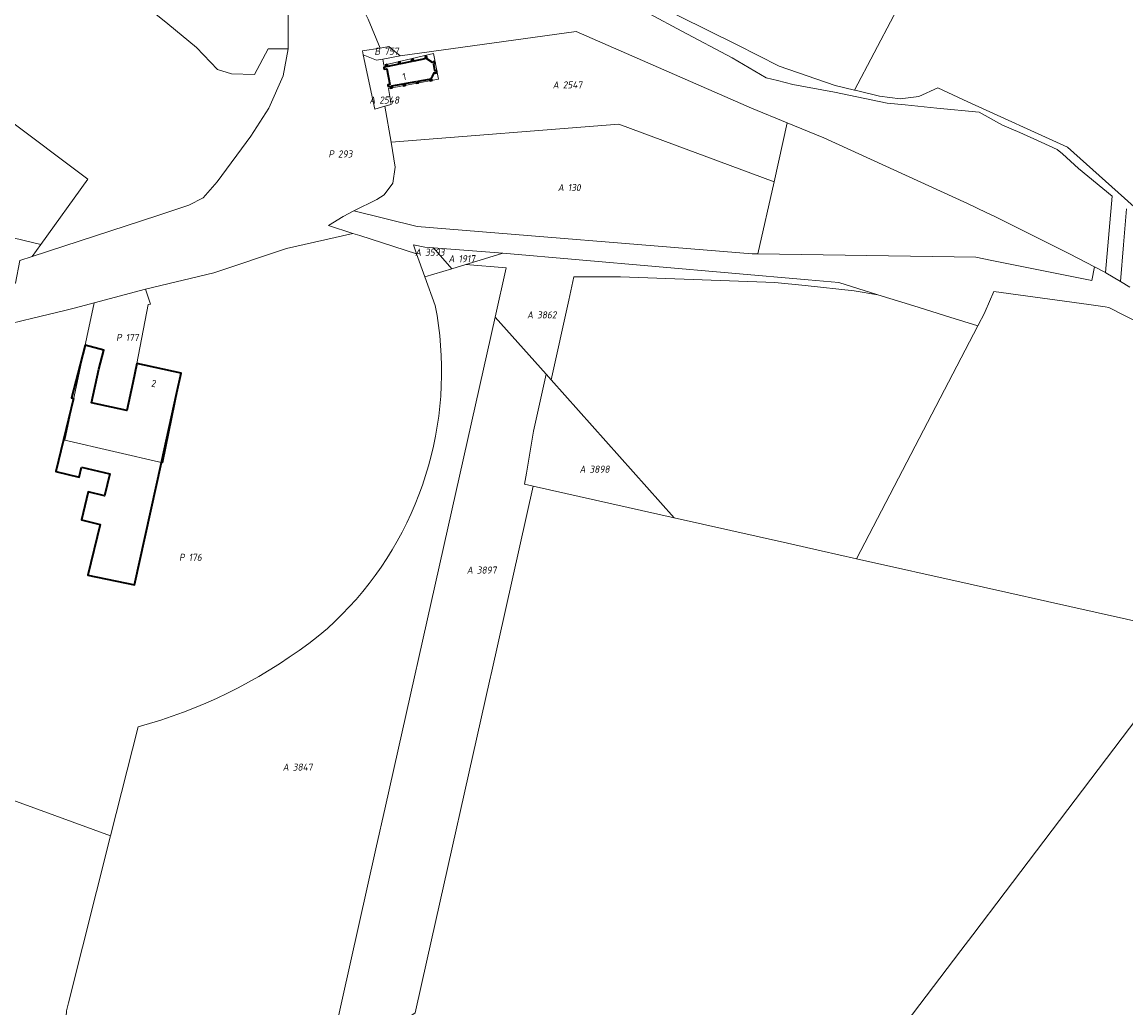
# Model space of a CAD drawing. Extents: x 184444 to 186844, y 346155 to 349219.
# Tile 40 of 49: x 185858 to 186137, y 347925 to 348174. Entities that reach past the tile are written whole.
import ezdxf
from ezdxf.enums import TextEntityAlignment as Align
from ezdxf.lldxf.tags import DXFTag

# ---------------------------------------------------------------- set-up
doc = ezdxf.new("R2010")
doc.units = 0
for name, color, linetype, lineweight in [('B-WE-KG-GRENS_PERCEEL-G', 150, 'KG-PERCEEL', 18), ('B-WE-KG-GRENS_PERCEEL-GV', 150, 'Continuous', 18), ('B-WE-KG-GRENS_PERCEEL-S', 150, 'Continuous', 25), ('B-WE-OG-BEBOUWING-G', 7, 'Continuous', 35), ('B-WE-OG-BEBOUWING_HUISNUMMER-T18', 1, 'Continuous', 18)]:
    doc.layers.add(name, color=color, linetype=linetype, lineweight=lineweight)
doc.styles.add('NLCS-ISO', font='NLCS-ISO.ttf')
doc.styles.add('NLCS-ISO-M1000-T18', font='NLCS-ISO.ttf', dxfattribs={"height": 1.8})
doc.styles.get("Standard").update_dxf_attribs({"font": 'NLCS-ISO.ttf'})
tags = doc.linetypes.add('KG-PERCEEL', pattern='A,5.5,-2,["P",Standard,S=1.8,R=0,X=-0.5,Y=-0.9],-2,5.5,-2,[5,NLCS.SHX,S=0.75,R=0,X=0,Y=0],-2', length=19).pattern_tags.tags
tags[6] = DXFTag(74, 10)

# ---------------------------------------------------------------- blocks, each defined once
blk = doc.blocks.new('SKG-PERCEELNUMMER-SO')
at = {"style": 'NLCS-ISO', "oblique": 10, "flags": 1}
for tag, p in [('GEMEENTECODE', (0, 2.55)), ('PERCEELGROOTTE', (0, -2.45))]:
    blk.add_attdef(tag, text='', height=1.8, dxfattribs=at).set_placement(p, align=Align.MIDDLE_CENTER)
at = {"style": 'NLCS-ISO', "oblique": 10}
blk.add_attdef('SECTIE', text='', height=1.8, dxfattribs=at).set_placement((-0.5, 0), align=Align.MIDDLE_RIGHT)
blk.add_attdef('PERCEELNUMMER', text='', height=1.8, dxfattribs=at).set_placement((0.5, 0), align=Align.MIDDLE_LEFT)

msp = doc.modelspace()

# ---------------------------------------------------------------- linework, layer by layer
at = {"layer": 'B-WE-KG-GRENS_PERCEEL-G', "flags": 128}
for points in [[(185804.717, 348456.654), (185813.282, 348438.48), (185818.715, 348420.028), (185819.014, 348412.939), (185816.877, 348396.9), (185808.76, 348375.92), (185806.863, 348369.766), (185809.319, 348361.679), (185814.064, 348356.796), (185822.021, 348350.754), (185825.481, 348345.452), (185826.649, 348340.659), (185826.074, 348335.46), (185817.986, 348306.642), (185820.721, 348293.465), (185822.978, 348278.683), (185829.067, 348265.316), (185825.132, 348262.461), (185821.454, 348259.049), (185825.822, 348249.764), (185827.893, 348243.565), (185828.069, 348237.303), (185838.986, 348219.653), (185840.141, 348215.086), (185842.27, 348210.914), (185859.507, 348200.029), (185876.466, 348188.574), (185895.048, 348173.499), (185902.283, 348167.588), (185907.589, 348161.989), (185911.14, 348160.876), (185916.931, 348160.74), (185920.378, 348167.243), (185925.44, 348167.178)], [(185925.44, 348167.178), (185925.492, 348195.483), (185926.166, 348219.479), (185928.972, 348237.043), (185930.59, 348241.945), (185938.96, 348262.829), (185942.336, 348271.054), (185944.706, 348275.092), (185944.53, 348277.265)], [(185782.932, 348259.693), (185783.66, 348256.638), (185798.274, 348214.776), (185808.255, 348195.552), (185817.605, 348180.595), (185824.948, 348172.66), (185832.508, 348166), (185874.897, 348134.265), (185862.993, 348117.814)], [(186131.924, 348110.697), (186133.562, 348130.029), (186125.069, 348136.985), (186121.055, 348140.694), (186119.665, 348141.776), (186115.65, 348143.631), (186110.245, 348146.105), (186105.92, 348147.961), (186099.949, 348151.223), (186089.308, 348152.217), (186081.282, 348153.058), (186076.742, 348153.484), (186063.443, 348156.271), (186052.939, 348158.211), (186049.086, 348159.196), (186046.166, 348159.859), (186037.598, 348164.933), (186024.852, 348171.636), (186016.761, 348176.019), (186014.582, 348177.368), (186005.684, 348180.809), (185986.722, 348187.902), (185966.317, 348196.395), (185949.893, 348202.647), (185941.712, 348205.993)], [(186003.506, 348185.331), (186009.767, 348182.731), (186038.844, 348168.188), (186049.473, 348162.872), (186063.646, 348157.935), (186068.534, 348156.768)], [(185558.094, 348168.049), (185561.092, 348172.048), (185564.09, 348175.427), (185566.933, 348177.406), (185569.985, 348178.474), (185573.038, 348178.609), (185591.566, 348177.424), (185609.939, 348174.686), (185646.841, 348167.81), (185720.643, 348152.04), (185862.993, 348117.814)], [(185944.451, 348177.089), (185945.673, 348174.715), (185948.659, 348167.345)], [(185953.747, 348165.417), (185998.227, 348171.602), (186042.505, 348152.258), (186051.528, 348148.514)], [(185948.659, 348167.345), (185944.203, 348166.743)], [(185948.659, 348167.345), (185950.853, 348167.808), (185953.747, 348165.417)], [(185860.78, 348114.755), (185892.513, 348125.088), (185900.392, 348127.731), (185903.977, 348129.59), (185907.512, 348133.655), (185915.992, 348145.14), (185920.616, 348152.255), (185924.209, 348160.403), (185925.44, 348167.178)], [(185944.432, 348165.673), (185944.203, 348166.743)], [(185947.342, 348152.003), (185944.432, 348165.673)], [(185944.432, 348165.673), (185947.768, 348164.337), (185949.379, 348164.602)], [(185949.379, 348164.602), (185949.623, 348163.099), (185962.196, 348166.03), (185963.404, 348159.524), (185950.763, 348157.18), (185951.508, 348153.189), (185949.842, 348152.745)], [(185949.379, 348164.602), (185953.747, 348165.417)], [(185947.342, 348152.003), (185949.842, 348152.745)], [(185949.842, 348152.745), (185951.449, 348143.651)], [(185951.449, 348143.651), (186008.995, 348148.163), (186048.251, 348133.629)], [(185951.449, 348143.651), (185952.527, 348137.336), (185951.903, 348133.314), (185949.744, 348130.313), (185947.859, 348129.161), (185942.08, 348126.255)], [(185935.65, 348122.582), (185939.366, 348124.901), (185942.08, 348126.255)], [(186044.058, 348115.435), (186042.689, 348115.457), (185958.054, 348122.35), (185942.08, 348126.255)], [(185889.459, 348106.543), (185906.659, 348110.658), (185925.019, 348116.82), (185941.796, 348120.606)], [(185935.65, 348122.582), (185941.796, 348120.606)], [(185941.796, 348120.606), (185943.55, 348120.042)], [(185943.55, 348120.042), (185957.911, 348115.425)], [(185862.993, 348117.814), (185860.78, 348114.755)], [(185962.165, 348116.961), (185960.018, 348117.123), (185957.079, 348117.731)], [(185957.911, 348115.425), (185957.079, 348117.731)], [(185851.821, 348107.183), (185856.629, 348108.025), (185857.652, 348113.736), (185860.78, 348114.755)], [(185959.999, 348109.641), (185957.911, 348115.425)], [(185962.165, 348116.961), (185966.789, 348111.676)], [(185979.661, 348115.567), (185962.165, 348116.961)], [(185970.338, 348112.747), (185973.98, 348113.846), (185979.661, 348115.567)], [(186056.837, 348108.859), (185979.661, 348115.567)], [(185959.999, 348109.641), (185966.789, 348111.676)], [(185966.789, 348111.676), (185970.338, 348112.747)], [(185970.338, 348112.747), (185980.491, 348111.902), (185977.702, 348099.455)], [(185962.615, 348102.393), (185959.999, 348109.641)], [(185996.353, 348103.739), (185997.655, 348109.588)], [(185997.655, 348109.588), (186009.432, 348109.605), (186048.399, 348108.218), (186056.049, 348107.412)], [(185876.464, 348103.048), (185869.065, 348068.418), (185893.844, 348062.613), (185898.409, 348085.308), (185887.268, 348087.73), (185890.093, 348102.642), (185890.663, 348102.746), (185889.459, 348106.543)], [(185876.464, 348103.048), (185889.459, 348106.543)], [(185991.871, 348083.59), (185996.353, 348103.739)], [(185839.182, 348093.732), (185844.178, 348095.159), (185860.966, 348099.193), (185868.699, 348101.039), (185871.71, 348101.77), (185876.464, 348103.048)], [(185960.913, 348061.932), (185961.572, 348064.4), (185962.159, 348066.885), (185962.673, 348069.387), (185963.113, 348071.903), (185963.48, 348074.431), (185963.774, 348076.968), (185963.992, 348079.513), (185964.137, 348082.063), (185964.207, 348084.616), (185964.203, 348087.17), (185964.124, 348089.723), (185963.97, 348092.272), (185963.742, 348094.816), (185963.44, 348097.352), (185963.064, 348099.879), (185962.615, 348102.393)], [(185977.702, 348099.455), (185965.762, 348046.159)], [(185977.702, 348099.455), (185990.6, 348085.013)], [(185990.6, 348085.013), (185987.397, 348070.682), (185985.633, 348060.084)], [(185990.6, 348085.013), (185991.871, 348083.59)], [(185991.871, 348083.59), (186022.974, 348048.76)], [(185935.378, 348020.82), (185937.267, 348022.578), (185939.103, 348024.392), (185940.886, 348026.258), (185942.612, 348028.176), (185944.281, 348030.145), (185945.891, 348032.162), (185947.441, 348034.225), (185948.93, 348036.333), (185950.355, 348038.484), (185951.717, 348040.677), (185953.013, 348042.908), (185954.243, 348045.177), (185955.406, 348047.481), (185956.5, 348049.818), (185957.525, 348052.187), (185958.479, 348054.585), (185959.363, 348057.009), (185960.174, 348059.459), (185960.913, 348061.932)], [(185985.633, 348060.084), (185985.16, 348057.244)], [(185976.881, 348009.999), (185987.328, 348056.758)], [(185987.328, 348056.758), (185985.16, 348057.244)], [(186022.974, 348048.76), (185987.328, 348056.758)], [(185965.762, 348046.159), (185950.04, 347975.975)], [(185887.536, 347995.985), (185890.441, 347996.803), (185893.326, 347997.691), (185896.188, 347998.647), (185899.027, 347999.672), (185901.84, 348000.766), (185904.626, 348001.926), (185907.383, 348003.153), (185910.111, 348004.446), (185912.806, 348005.804), (185915.467, 348007.227), (185918.094, 348008.713), (185920.685, 348010.262), (185923.237, 348011.873), (185925.75, 348013.544), (185928.222, 348015.276), (185930.651, 348017.066), (185933.037, 348018.915), (185935.378, 348020.82)], [(185960.574, 347937.273), (185976.317, 348007.475), (185976.881, 348009.999)], [(185880.611, 347968.429), (185887.536, 347995.985)], [(185837.362, 347984.185), (185880.611, 347968.429)], [(185950.04, 347975.975), (185947.623, 347965.187), (185934.777, 347907.827)], [(185870.01, 347926.248), (185880.611, 347968.429)], [(185957.536, 347923.727), (185960.574, 347937.273)], [(185868.473, 347907.885), (185869.5, 347924.218), (185870.01, 347926.248)]]:
    msp.add_lwpolyline(points, dxfattribs=at)
at = {"layer": 'B-WE-KG-GRENS_PERCEEL-GV', "flags": 128}
for points in [[(186105.432, 348233.642), (186062.881, 348254.022), (186044.271, 348262.935), (186003.506, 348185.331), (186009.767, 348182.731), (186038.844, 348168.188), (186049.473, 348162.872), (186063.646, 348157.935), (186068.534, 348156.768), (186108.201, 348232.316)], [(185951.449, 348143.651), (186008.995, 348148.163), (186048.251, 348133.629), (186051.528, 348148.514), (186042.505, 348152.258), (185998.227, 348171.602), (185953.747, 348165.417), (185949.379, 348164.602), (185949.623, 348163.099), (185962.196, 348166.03), (185963.404, 348159.524), (185950.763, 348157.18), (185951.508, 348153.189), (185949.842, 348152.745)], [(185944.203, 348166.743), (185944.432, 348165.673), (185947.768, 348164.337), (185949.379, 348164.602), (185953.747, 348165.417), (185950.853, 348167.808), (185948.659, 348167.345)], [(185947.342, 348152.003), (185949.842, 348152.745), (185951.508, 348153.189), (185950.763, 348157.18), (185963.404, 348159.524), (185962.196, 348166.03), (185949.623, 348163.099), (185949.379, 348164.602), (185947.768, 348164.337), (185944.432, 348165.673)], [(186048.251, 348133.629), (186008.995, 348148.163), (185951.449, 348143.651), (185952.527, 348137.336), (185951.903, 348133.314), (185949.744, 348130.313), (185947.859, 348129.161), (185942.08, 348126.255), (185958.054, 348122.35), (186042.689, 348115.457), (186044.058, 348115.435)], [(185959.999, 348109.641), (185966.789, 348111.676), (185962.165, 348116.961), (185960.018, 348117.123), (185957.079, 348117.731), (185957.911, 348115.425)], [(185979.661, 348115.567), (185962.165, 348116.961), (185966.789, 348111.676), (185970.338, 348112.747), (185973.98, 348113.846)], [(185990.6, 348085.013), (185991.871, 348083.59), (185996.353, 348103.739), (185997.655, 348109.588), (186009.432, 348109.605), (186048.399, 348108.218), (186056.049, 348107.412), (186068.456, 348106.105), (186074.428, 348105.107), (186064.513, 348108.195), (186056.837, 348108.859), (185979.661, 348115.567), (185973.98, 348113.846), (185970.338, 348112.747), (185980.491, 348111.902), (185977.702, 348099.455)], [(186074.428, 348105.107), (186068.456, 348106.105), (186056.049, 348107.412), (186048.399, 348108.218), (186009.432, 348109.605), (185997.655, 348109.588), (185996.353, 348103.739), (185991.871, 348083.59), (186022.974, 348048.76), (186051.569, 348042.344), (186060.048, 348040.442), (186069.003, 348038.433), (186099.664, 348097.251), (186092.551, 348099.464), (186083.482, 348102.287)], [(185876.464, 348103.048), (185869.065, 348068.418), (185893.844, 348062.613), (185898.409, 348085.308), (185887.268, 348087.73), (185890.093, 348102.642), (185890.663, 348102.746), (185889.459, 348106.543)], [(185985.16, 348057.244), (185985.633, 348060.084), (185987.397, 348070.682), (185990.6, 348085.013), (185977.702, 348099.455), (185965.762, 348046.159), (185950.04, 347975.975), (185947.623, 347965.187), (185934.777, 347907.827), (185957.536, 347923.727), (185960.574, 347937.273), (185976.317, 348007.475), (185976.881, 348009.999), (185987.328, 348056.758)], [(185990.6, 348085.013), (185987.397, 348070.682), (185985.633, 348060.084), (185985.16, 348057.244), (185987.328, 348056.758), (186022.974, 348048.76), (185991.871, 348083.59)], [(185837.362, 347984.185), (185821.945, 347980.351), (185850.051, 347874.387), (185851.778, 347874.483), (185864.527, 347874.509), (185866.374, 347874.513), (185866.436, 347875.497), (185868.473, 347907.885), (185869.5, 347924.218), (185870.01, 347926.248), (185880.611, 347968.429)]]:
    msp.add_lwpolyline(points, close=True, dxfattribs=at)
for points in [[(185925.492, 348195.483), (185925.44, 348167.178), (185924.209, 348160.403), (185920.616, 348152.255), (185915.992, 348145.14), (185907.512, 348133.655), (185903.977, 348129.59), (185900.392, 348127.731), (185892.513, 348125.088), (185860.78, 348114.755), (185857.652, 348113.736)], [(185876.466, 348188.574), (185895.048, 348173.499), (185902.283, 348167.588), (185907.589, 348161.989), (185911.14, 348160.876), (185916.931, 348160.74), (185920.378, 348167.243), (185925.44, 348167.178), (185925.492, 348195.483)], [(185817.605, 348180.595), (185824.948, 348172.66), (185832.508, 348166), (185874.897, 348134.265), (185862.993, 348117.814), (185860.78, 348114.755), (185892.513, 348125.088), (185900.392, 348127.731), (185903.977, 348129.59), (185907.512, 348133.655), (185915.992, 348145.14), (185920.616, 348152.255), (185924.209, 348160.403), (185925.44, 348167.178), (185920.378, 348167.243), (185916.931, 348160.74), (185911.14, 348160.876), (185907.589, 348161.989), (185902.283, 348167.588), (185895.048, 348173.499), (185876.466, 348188.574)], [(186151.951, 348115.817), (186122.274, 348142.352), (186097.129, 348153.865), (186089.537, 348157.342), (186084.756, 348155.208), (186080.077, 348154.558), (186074.8, 348155.272), (186069.036, 348156.648), (186068.534, 348156.768), (186063.646, 348157.935), (186049.473, 348162.872), (186038.844, 348168.188), (186009.767, 348182.731)], [(185609.939, 348174.686), (185646.841, 348167.81), (185720.643, 348152.04), (185862.993, 348117.814), (185874.897, 348134.265), (185832.508, 348166), (185824.948, 348172.66), (185817.605, 348180.595)], [(185945.673, 348174.715), (185948.659, 348167.345), (185950.853, 348167.808), (185953.747, 348165.417), (185998.227, 348171.602), (186042.505, 348152.258), (186051.528, 348148.514), (186060.744, 348144.691), (186097.062, 348128.121), (186101.767, 348125.89), (186104.124, 348124.773), (186122.826, 348115.449), (186129.144, 348112.149), (186131.924, 348110.697), (186133.562, 348130.029), (186125.069, 348136.985), (186121.055, 348140.694), (186119.665, 348141.776), (186115.65, 348143.631), (186110.245, 348146.105), (186105.92, 348147.961), (186099.949, 348151.223), (186089.308, 348152.217), (186081.282, 348153.058), (186076.742, 348153.484), (186063.443, 348156.271), (186052.939, 348158.211), (186049.086, 348159.196), (186046.166, 348159.859), (186037.598, 348164.933), (186024.852, 348171.636), (186016.761, 348176.019)], [(186016.761, 348176.019), (186024.852, 348171.636), (186037.598, 348164.933), (186046.166, 348159.859), (186049.086, 348159.196), (186052.939, 348158.211), (186063.443, 348156.271), (186076.742, 348153.484), (186081.282, 348153.058), (186089.308, 348152.217), (186099.949, 348151.223), (186105.92, 348147.961), (186110.245, 348146.105), (186115.65, 348143.631), (186119.665, 348141.776), (186121.055, 348140.694), (186125.069, 348136.985), (186133.562, 348130.029), (186131.924, 348110.697), (186131.954, 348110.679), (186135.673, 348108.459), (186136.433, 348117.697), (186137.201, 348126.833)], [(185844.178, 348095.159), (185860.966, 348099.193), (185868.699, 348101.039), (185871.71, 348101.77), (185876.464, 348103.048), (185889.459, 348106.543), (185906.659, 348110.658), (185925.019, 348116.82), (185941.796, 348120.606), (185935.65, 348122.582), (185939.366, 348124.901), (185942.08, 348126.255), (185947.859, 348129.161), (185949.744, 348130.313), (185951.903, 348133.314), (185952.527, 348137.336), (185951.449, 348143.651), (185949.842, 348152.745), (185947.342, 348152.003), (185944.432, 348165.673), (185944.203, 348166.743), (185948.659, 348167.345), (185945.673, 348174.715)], [(185857.652, 348113.736), (185860.78, 348114.755), (185862.993, 348117.814), (185720.643, 348152.04)], [(186138.044, 348107.045), (186135.673, 348108.459), (186131.954, 348110.679), (186131.924, 348110.697), (186129.144, 348112.149), (186128.459, 348108.731), (186103.154, 348113.779), (186099.111, 348114.585), (186044.058, 348115.435), (186042.689, 348115.457), (185958.054, 348122.35), (185942.08, 348126.255), (185939.366, 348124.901), (185935.65, 348122.582), (185941.796, 348120.606), (185943.55, 348120.042), (185957.911, 348115.425), (185957.079, 348117.731), (185960.018, 348117.123), (185962.165, 348116.961), (185979.661, 348115.567), (186056.837, 348108.859), (186064.513, 348108.195), (186074.428, 348105.107), (186083.482, 348102.287), (186092.551, 348099.464), (186099.664, 348097.251), (186101.405, 348100.597), (186101.541, 348100.859), (186103.664, 348105.964), (186127.663, 348102.623), (186131.783, 348102.05), (186132.702, 348101.922), (186144.93, 348095.653)], [(185837.362, 347984.185), (185880.611, 347968.429), (185887.536, 347995.985), (185890.441, 347996.803), (185893.326, 347997.691), (185896.188, 347998.647), (185899.027, 347999.672), (185901.84, 348000.766), (185904.626, 348001.926), (185907.383, 348003.153), (185910.111, 348004.446), (185912.806, 348005.804), (185915.467, 348007.227), (185918.094, 348008.713), (185920.685, 348010.262), (185923.237, 348011.873), (185925.75, 348013.544), (185928.222, 348015.276), (185930.651, 348017.066), (185933.037, 348018.915), (185935.378, 348020.82), (185937.267, 348022.578), (185939.103, 348024.392), (185940.886, 348026.258), (185942.612, 348028.176), (185944.281, 348030.145), (185945.891, 348032.162), (185947.441, 348034.225), (185948.93, 348036.333), (185950.355, 348038.484), (185951.717, 348040.677), (185953.013, 348042.908), (185954.243, 348045.177), (185955.406, 348047.481), (185956.5, 348049.818), (185957.525, 348052.187), (185958.479, 348054.585), (185959.363, 348057.009), (185960.174, 348059.459), (185960.913, 348061.932), (185961.572, 348064.4), (185962.159, 348066.885), (185962.673, 348069.387), (185963.113, 348071.903), (185963.48, 348074.431), (185963.774, 348076.968), (185963.992, 348079.513), (185964.137, 348082.063), (185964.207, 348084.616), (185964.203, 348087.17), (185964.124, 348089.723), (185963.97, 348092.272), (185963.742, 348094.816), (185963.44, 348097.352), (185963.064, 348099.879), (185962.615, 348102.393), (185959.999, 348109.641), (185957.911, 348115.425), (185943.55, 348120.042), (185941.796, 348120.606), (185925.019, 348116.82), (185906.659, 348110.658), (185889.459, 348106.543), (185890.663, 348102.746), (185890.093, 348102.642), (185887.268, 348087.73), (185898.409, 348085.308), (185893.844, 348062.613), (185869.065, 348068.418), (185876.464, 348103.048), (185871.71, 348101.77), (185868.699, 348101.039), (185860.966, 348099.193), (185844.178, 348095.159)], [(185934.777, 347907.827), (185947.623, 347965.187), (185950.04, 347975.975), (185965.762, 348046.159), (185977.702, 348099.455), (185980.491, 348111.902), (185970.338, 348112.747), (185966.789, 348111.676), (185959.999, 348109.641), (185962.615, 348102.393), (185963.064, 348099.879), (185963.44, 348097.352), (185963.742, 348094.816), (185963.97, 348092.272), (185964.124, 348089.723), (185964.203, 348087.17), (185964.207, 348084.616), (185964.137, 348082.063), (185963.992, 348079.513), (185963.774, 348076.968), (185963.48, 348074.431), (185963.113, 348071.903), (185962.673, 348069.387), (185962.159, 348066.885), (185961.572, 348064.4), (185960.913, 348061.932), (185960.174, 348059.459), (185959.363, 348057.009), (185958.479, 348054.585), (185957.525, 348052.187), (185956.5, 348049.818), (185955.406, 348047.481), (185954.243, 348045.177), (185953.013, 348042.908), (185951.717, 348040.677), (185950.355, 348038.484), (185948.93, 348036.333), (185947.441, 348034.225), (185945.891, 348032.162), (185944.281, 348030.145), (185942.612, 348028.176), (185940.886, 348026.258), (185939.103, 348024.392), (185937.267, 348022.578), (185935.378, 348020.82), (185933.037, 348018.915), (185930.651, 348017.066), (185928.222, 348015.276), (185925.75, 348013.544), (185923.237, 348011.873), (185920.685, 348010.262), (185918.094, 348008.713), (185915.467, 348007.227), (185912.806, 348005.804), (185910.111, 348004.446), (185907.383, 348003.153), (185904.626, 348001.926), (185901.84, 348000.766), (185899.027, 347999.672), (185896.188, 347998.647), (185893.326, 347997.691), (185890.441, 347996.803), (185887.536, 347995.985), (185880.611, 347968.429), (185870.01, 347926.248), (185869.5, 347924.218)], [(186144.319, 348021.536), (186122.852, 348026.352), (186101.075, 348031.238), (186097.728, 348031.989), (186069.003, 348038.433), (186060.048, 348040.442), (186051.569, 348042.344), (186022.974, 348048.76), (185987.328, 348056.758), (185976.881, 348009.999), (185976.317, 348007.475), (185960.574, 347937.273), (185957.536, 347923.727)], [(186076.27, 347914.347), (186095.351, 347939.513), (186098.359, 347943.48), (186106.533, 347954.261), (186155.623, 348019.001)]]:
    msp.add_lwpolyline(points, dxfattribs=at)
at = {"layer": 'B-WE-OG-BEBOUWING-G', "flags": 128}
for points in [[(185951.193, 348157.752), (185951.211, 348157.657), (185951.226, 348157.577), (185951.278, 348157.29), (185951.76, 348157.379), (185951.688, 348157.764), (185951.674, 348157.841), (185954.487, 348158.359), (185954.496, 348158.311), (185954.572, 348157.897), (185955.054, 348157.986), (185954.977, 348158.405), (185954.969, 348158.448), (185957.821, 348158.974), (185957.824, 348158.96), (185957.906, 348158.511), (185958.388, 348158.6), (185958.305, 348159.053), (185961.155, 348159.588), (185961.338, 348159.144), (185961.791, 348159.331), (185961.604, 348159.784), (185961.899, 348160.32), (185962.405, 348161.241), (185962.617, 348161.178), (185962.874, 348161.101), (185963.017, 348161.579), (185962.832, 348161.625), (185962.49, 348161.709), (185962.212, 348163.38), (185962.54, 348163.623), (185962.621, 348163.683), (185962.512, 348163.814), (185962.309, 348164.059), (185961.927, 348163.792), (185960.502, 348164.645), (185960.514, 348165.15), (185960.025, 348165.153), (185960.013, 348164.664), (185957.186, 348164.101), (185957.073, 348164.569), (185956.597, 348164.465), (185956.727, 348164.01), (185953.866, 348163.426), (185953.771, 348163.906), (185953.287, 348163.802), (185953.409, 348163.312), (185950.619, 348162.752), (185950.497, 348163.215), (185950.029, 348163.109), (185950.087, 348162.787), (185950.112, 348162.646), (185949.665, 348162.533), (185949.746, 348162.093), (185950.374, 348162.195), (185951.104, 348158.234), (185950.622, 348158.145), (185950.711, 348157.664)], [(185873.294, 348061.569), (185880.434, 348059.85), (185879.103, 348054.319), (185874.979, 348055.312), (185873.276, 348048.238), (185877.946, 348047.113), (185874.857, 348034.278), (185886.621, 348031.829), (185893.438, 348062.708), (185897.349, 348080.423), (185898.411, 348085.309), (185887.268, 348087.731), (185886.206, 348082.845), (185884.695, 348075.892), (185875.819, 348077.825), (185877.666, 348086.305), (185878.917, 348091.146), (185874.183, 348092.369), (185872.932, 348087.528), (185870.744, 348079.06), (185871.233, 348078.942), (185868.719, 348068.499), (185866.787, 348060.472), (185872.688, 348059.052)]]:
    msp.add_lwpolyline(points, close=True, dxfattribs=at)

# ---------------------------------------------------------------- block references
at = {"layer": 'B-WE-KG-GRENS_PERCEEL-S'}
for p, values in [((185949.22, 348166.585), {'PERCEELNUMMER': '757', 'SECTIE': 'B'}), ((185994.319, 348158.097), {'PERCEELNUMMER': '2547', 'SECTIE': 'A'}), ((185947.995, 348154.275), {'PERCEELNUMMER': '2548', 'SECTIE': 'A'}), ((185937.552, 348140.659), {'PERCEELNUMMER': '293', 'SECTIE': 'P'}), ((185995.594, 348132.161), {'PERCEELNUMMER': '130', 'SECTIE': 'A'}), ((185959.535, 348115.815), {'PERCEELNUMMER': '3593', 'SECTIE': 'A'}), ((185968.005, 348114.205), {'PERCEELNUMMER': '1917', 'SECTIE': 'A'}), ((185987.83, 348100.015), {'PERCEELNUMMER': '3862', 'SECTIE': 'A'}), ((185883.936, 348094.305), {'PERCEELNUMMER': '177', 'SECTIE': 'P'}), ((186001.087, 348061.046), {'PERCEELNUMMER': '3898', 'SECTIE': 'A'}), ((185899.834, 348038.786), {'PERCEELNUMMER': '176', 'SECTIE': 'P'}), ((185972.617, 348035.573), {'PERCEELNUMMER': '3897', 'SECTIE': 'A'}), ((185926.126, 347985.806), {'PERCEELNUMMER': '3847', 'SECTIE': 'A'})]:
    msp.add_blockref('SKG-PERCEELNUMMER-SO', p, dxfattribs=at).add_auto_attribs(values)

# ---------------------------------------------------------------- texts
at = {"layer": 'B-WE-OG-BEBOUWING_HUISNUMMER-T18', "style": 'NLCS-ISO-M1000-T18'}
for s, rotation, p in [('1', 10.4, (185954.805, 348160.22)), ('2', 347.8, (185891.547, 348082.708))]:
    msp.add_text(s, height=1.8, rotation=rotation, dxfattribs=at).set_placement(p, align=Align.MIDDLE)

doc.saveas('drawing.dxf')
